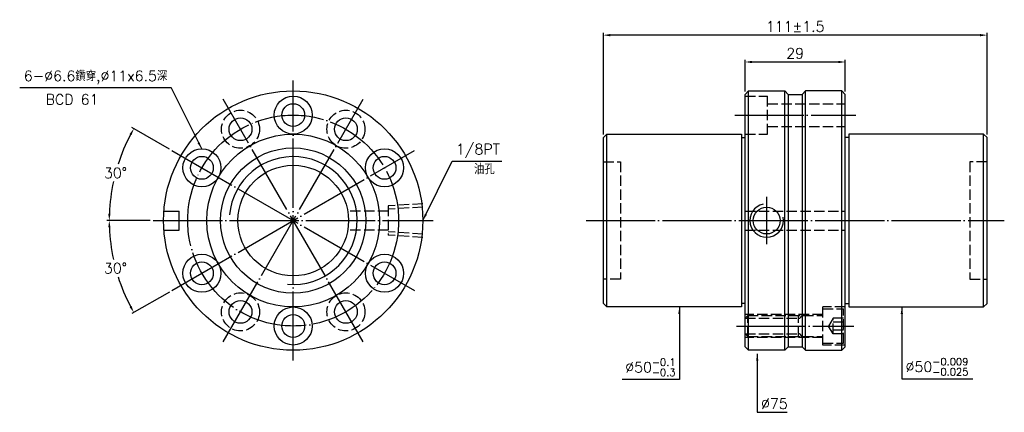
# Model space of a CAD drawing. Header units: millimetres. Extents: x 1877 to 2162, y -145 to -32.
import ezdxf

# ---------------------------------------------------------------- set-up
doc = ezdxf.new("R2010")
doc.units = ezdxf.units.MM
doc.linetypes.add('CENTER', pattern=[22, 20, -1, 0, -1])
doc.linetypes.add('DASHED', pattern=[4, 3, -1])
for name, color, linetype in [('DDVIEW', 7, 'Continuous'), ('NT', 7, 'Continuous'), ('NT-DIM', 2, 'Continuous')]:
    doc.layers.add(name, color=color, linetype=linetype)
doc.styles.get("Standard").update_dxf_attribs({"font": 'simplex.shx', "bigfont": 'chineset.shx'})
doc.dimstyles.new('ISO-25', dxfattribs={"dimtxt": 3, "dimasz": 2, "dimexe": 0.646, "dimexo": 0.862, "dimgap": 1, "dimtad": 1, "dimdec": 3, "dimdsep": 46, "dimtxsty": 'Standard', "dimcen": 1.5, "dimclrd": 256, "dimclre": 256, "dimclrt": 256, "dimazin": 2, "dimtfac": 1, "dimtdec": 3, "dimtmove": 0, "dimatfit": 3, "dimfxl": 0, "dimtolj": 1, "dimlwd": -1, "dimlwe": -1, "dimarcsym": 0})

# ---------------------------------------------------------------- blocks, each defined once
blk = doc.blocks.new('*D0')
at = {"layer": 'Defpoints', "color": 0}
for p in [(1991.53, -69.78), (1915.96, -90.03), (1996.96, -90.03), (1904.05, -99.27), (1921.39, -110.28)]:
    blk.add_point(p, dxfattribs=at)
at = {"layer": 'NT-DIM'}
for p, q in [((1915.1, -90.03), (1902.59, -90.03)), ((1920.64, -110.71), (1909.81, -116.96))]:
    blk.add_line(p, q, dxfattribs=at)
for start, end in [(182.1532, 192.2418), (197.7918, 207.8468)]:
    blk.add_arc((1956.46, -90.03), 53.22, start, end, dxfattribs=at)
for points in [[(1902.94, -92.04), (1903.61, -92.02), (1903.24, -90.03)], [(1909.69, -114.73), (1909.11, -115.05), (1910.37, -116.64)]]:
    blk.add_solid(points, dxfattribs=at)
at = {"layer": 'NT-DIM', "insert": (1905.05, -103.81), "char_height": 3, "attachment_point": 5, "rotation": 1}
blk.add_mtext('\\A1;30°', dxfattribs=at)
blk = doc.blocks.new('*D1')
at = {"layer": 'Defpoints', "color": 0}
for p in [(1921.39, -69.78), (1906.45, -71.83), (1915.96, -90.03), (1996.96, -90.03), (1991.53, -110.28)]:
    blk.add_point(p, dxfattribs=at)
at = {"layer": 'NT-DIM'}
for p, q in [((1920.64, -69.35), (1909.81, -63.1)), ((1915.1, -90.03), (1902.59, -90.03))]:
    blk.add_line(p, q, dxfattribs=at)
for start, end in [(152.1532, 162.1792), (167.7815, 177.8468)]:
    blk.add_arc((1956.46, -90.03), 53.22, start, end, dxfattribs=at)
for points in [[(1909.11, -65.01), (1909.69, -65.33), (1910.37, -63.42)], [(1903.61, -88.04), (1902.94, -88.02), (1903.24, -90.03)]]:
    blk.add_solid(points, dxfattribs=at)
at = {"layer": 'NT-DIM', "insert": (1905.05, -76.26), "char_height": 3, "attachment_point": 5, "rotation": 1}
blk.add_mtext('\\A1;30°', dxfattribs=at)
blk = doc.blocks.new('*D2')
at = {"layer": 'Defpoints', "color": 0}
for p in [(2046.18, -36.4), (2046.18, -66.03), (2157.18, -66.03)]:
    blk.add_point(p, dxfattribs=at)
at = {"layer": 'NT-DIM'}
for p, q in [((2046.18, -65.17), (2046.18, -35.76)), ((2155.18, -36.4), (2048.18, -36.4)), ((2157.18, -65.17), (2157.18, -35.76))]:
    blk.add_line(p, q, dxfattribs=at)
for points in [[(2048.18, -36.07), (2048.18, -36.74), (2046.18, -36.4)], [(2155.18, -36.07), (2155.18, -36.74), (2157.18, -36.4)]]:
    blk.add_solid(points, dxfattribs=at)
at = {"layer": 'NT-DIM', "insert": (2101.68, -33.9), "char_height": 3, "attachment_point": 5}
blk.add_mtext('\\A1;111%%P1.5', dxfattribs=at)
blk = doc.blocks.new('*D3')
at = {"layer": 'Defpoints', "color": 0}
for p in [(2116.18, -44.17), (2087.18, -53.53), (2116.18, -53.53)]:
    blk.add_point(p, dxfattribs=at)
at = {"layer": 'NT-DIM'}
for p, q in [((2087.18, -52.67), (2087.18, -43.53)), ((2089.18, -44.17), (2114.18, -44.17)), ((2116.18, -52.67), (2116.18, -43.53))]:
    blk.add_line(p, q, dxfattribs=at)
for points in [[(2089.18, -43.84), (2089.18, -44.5), (2087.18, -44.17)], [(2114.18, -43.84), (2114.18, -44.5), (2116.18, -44.17)]]:
    blk.add_solid(points, dxfattribs=at)
at = {"layer": 'NT-DIM', "insert": (2101.68, -41.67), "char_height": 3, "attachment_point": 5}
blk.add_mtext('\\A1;29', dxfattribs=at)

msp = doc.modelspace()

# ---------------------------------------------------------------- linework, layer by layer
at = {"layer": 'DDVIEW', "color": 3, "linetype": 'CENTER'}
for p, q in [((1956.46, -130.5306), (1956.46, -49.5306)), ((1976.71, -125.1046), (1936.21, -54.9565)), ((1936.21, -125.1046), (1976.71, -54.9565)), ((1921.386, -110.2806), (1991.534, -69.7806)), ((1921.386, -69.7806), (1991.534, -110.2806)), ((1915.96, -90.0306), (1996.96, -90.0306))]:
    msp.add_line(p, q, dxfattribs=at)
at = {"layer": 'DDVIEW', "color": 1, "linetype": 'DASHED'}
for p, q in [((1993.96, -85.1666), (1983.96, -85.7916)), ((1983.96, -87.2806), (1972.2219, -87.2806)), ((1983.96, -85.7916), (1983.96, -94.2696)), ((1993.96, -86.1394), (1983.96, -86.7644)), ((1983.96, -92.7806), (1972.2219, -92.7806)), ((1993.96, -93.9218), (1983.96, -93.2968)), ((1993.96, -94.8946), (1983.96, -94.2696))]:
    msp.add_line(p, q, dxfattribs=at)
at = {"layer": 'DDVIEW'}
for p, q in [((1919.061, -87.2806), (1923.46, -87.2806)), ((1923.46, -92.7806), (1923.46, -87.2806)), ((1919.061, -92.7806), (1923.46, -92.7806))]:
    msp.add_line(p, q, dxfattribs=at)
at = {"layer": 'DDVIEW', "color": 3, "linetype": 'CENTER'}
msp.add_circle((1956.46, -90.0306), 30.5, dxfattribs=at)
at = {"layer": 'DDVIEW', "color": 1, "linetype": 'DASHED'}
for centre in [(1941.21, -63.6168), (1971.71, -63.6168), (1941.21, -116.4443), (1971.71, -116.4443)]:
    msp.add_circle(centre, 5.5, dxfattribs=at)
at = {"layer": 'DDVIEW'}
for radius in [21, 16]:
    msp.add_circle((1956.46, -90.0306), radius, dxfattribs=at)
at = {"layer": 'DDVIEW', "color": 5}
msp.add_arc((1956.46, -90.0306), 18.5, 265, 175, dxfattribs=at)
at = {"layer": 'NT'}
for p, q in [((2087.1793, -53.5306), (2088.1793, -52.5306)), ((2087.1793, -126.5306), (2087.1793, -53.5306)), ((2088.1793, -52.5306), (2098.6793, -52.5306)), ((2088.1793, -127.5306), (2088.1793, -52.5306)), ((2098.6793, -52.5306), (2099.6793, -53.5306)), ((2098.6793, -127.5306), (2098.6793, -52.5306)), ((2099.6793, -53.5306), (2099.6793, -126.5306)), ((2099.6793, -53.5306), (2103.6793, -53.5306)), ((2104.6793, -52.5306), (2103.6793, -53.5306)), ((2103.6793, -53.5306), (2103.6793, -126.5306)), ((2115.1793, -52.5306), (2104.6793, -52.5306)), ((2104.6793, -127.5306), (2104.6793, -52.5306)), ((2116.1793, -53.5306), (2115.1793, -52.5306)), ((2115.1793, -127.5306), (2115.1793, -52.5306)), ((2116.1793, -126.5306), (2116.1793, -53.5306)), ((2046.1793, -66.0306), (2047.1793, -65.0306)), ((2047.1793, -65.0306), (2086.1793, -65.0306)), ((2047.1793, -115.0306), (2047.1793, -65.0306)), ((2086.1793, -65.0306), (2086.1793, -115.0306)), ((2156.1793, -65.0306), (2117.1793, -65.0306)), ((2117.1793, -65.0306), (2117.1793, -115.0306)), ((2157.1793, -66.0306), (2156.1793, -65.0306)), ((2156.1793, -115.0306), (2156.1793, -65.0306)), ((2046.1793, -114.0306), (2046.1793, -66.0306)), ((2086.1793, -66.0306), (2087.1793, -66.0306)), ((2117.1793, -66.0306), (2116.1793, -66.0306)), ((2157.1793, -114.0306), (2157.1793, -66.0306)), ((2047.1793, -115.0306), (2046.1793, -114.0306)), ((2086.1793, -115.0306), (2047.1793, -115.0306)), ((2087.1793, -114.0306), (2086.1793, -114.0306)), ((2116.1793, -114.0306), (2117.1793, -114.0306)), ((2117.1793, -115.0306), (2156.1793, -115.0306)), ((2156.1793, -115.0306), (2157.1793, -114.0306)), ((2088.1793, -127.5306), (2087.1793, -126.5306)), ((2098.6793, -127.5306), (2088.1793, -127.5306)), ((2099.6793, -126.5306), (2098.6793, -127.5306)), ((2099.6793, -126.5306), (2103.6793, -126.5306)), ((2103.6793, -126.5306), (2104.6793, -127.5306)), ((2104.6793, -127.5306), (2115.1793, -127.5306)), ((2115.1793, -127.5306), (2116.1793, -126.5306))]:
    msp.add_line(p, q, dxfattribs=at)
at = {"layer": 'NT', "color": 1, "linetype": 'DASHED'}
for p, q in [((2087.1793, -54.0306), (2093.6793, -54.0306)), ((2093.6793, -65.0306), (2093.6793, -54.0306)), ((2093.6793, -56.2306), (2116.1793, -56.2306)), ((2087.1793, -65.0306), (2093.6793, -65.0306)), ((2093.6793, -62.8306), (2116.1793, -62.8306)), ((2046.1793, -73.0306), (2051.1793, -73.0306)), ((2051.1793, -73.0306), (2051.1793, -107.0306)), ((2157.1793, -73.0306), (2152.1793, -73.0306)), ((2152.1793, -73.0306), (2152.1793, -107.0306)), ((2087.1793, -87.2806), (2116.1793, -87.2806)), ((2087.1793, -92.7806), (2116.1793, -92.7806)), ((2051.1793, -107.0306), (2046.1793, -107.0306)), ((2152.1793, -107.0306), (2157.1793, -107.0306)), ((2116.1793, -115.0306), (2109.6793, -115.0306)), ((2109.6793, -126.0306), (2109.6793, -115.0306)), ((2109.6793, -115.5306), (2115.6793, -115.5306)), ((2115.6793, -125.5306), (2115.6793, -115.5306)), ((2109.6793, -117.2306), (2087.1793, -117.2306)), ((2087.9793, -117.4806), (2087.1793, -118.2806)), ((2087.1793, -118.2806), (2102.6793, -118.2806)), ((2087.9793, -123.5806), (2087.9793, -117.4806)), ((2087.9793, -117.4806), (2109.6793, -117.4806)), ((2102.6793, -123.5806), (2102.6793, -117.4806)), ((2112.6793, -118.2212), (2111.346, -120.5306)), ((2115.6793, -118.2212), (2112.6793, -118.2212)), ((2112.6793, -122.84), (2112.6793, -118.2212)), ((2115.6793, -119.3759), (2112.6793, -119.3759)), ((2112.6793, -122.84), (2111.346, -120.5306)), ((2115.6793, -121.6853), (2112.6793, -121.6853)), ((2087.9793, -123.5806), (2087.1793, -122.7806)), ((2087.1793, -122.7806), (2102.6793, -122.7806)), ((2109.6793, -123.8306), (2087.1793, -123.8306)), ((2087.9793, -123.5806), (2109.6793, -123.5806)), ((2115.6793, -122.84), (2112.6793, -122.84)), ((2109.6793, -125.5306), (2115.6793, -125.5306)), ((2116.1793, -126.0306), (2109.6793, -126.0306))]:
    msp.add_line(p, q, dxfattribs=at)
at = {"layer": 'NT', "color": 3, "linetype": 'CENTER'}
for p, q in [((2084.1793, -59.5306), (2119.1793, -59.5306)), ((2093.4293, -83.1556), (2093.4293, -96.9055)), ((2041.1793, -90.0306), (2162.1793, -90.0306)), ((2084.6793, -120.5306), (2118.6793, -120.5306))]:
    msp.add_line(p, q, dxfattribs=at)
at = {"layer": 'NT'}
for centre, radius in [((1956.46, -90.0306), 37.5), ((1956.46, -59.5306), 5.5), ((1956.46, -59.5306), 3.3), ((1941.21, -63.6168), 3.3), ((1971.71, -63.6168), 3.3), ((1956.46, -90.0306), 25), ((1930.0462, -74.7806), 5.5), ((1982.8738, -74.7806), 5.5), ((1930.0462, -74.7806), 3.3), ((1982.8738, -74.7806), 3.3), ((1930.0462, -105.2806), 5.5), ((1930.0462, -105.2806), 3.3), ((1982.8738, -105.2806), 5.5), ((1982.8738, -105.2806), 3.3), ((1941.21, -116.4443), 3.3), ((1971.71, -116.4443), 3.3), ((1956.46, -120.5306), 5.5), ((1956.46, -120.5306), 3.3)]:
    msp.add_circle(centre, radius, dxfattribs=at)
at = {"layer": 'NT', "linetype": 'ByBlock'}
msp.add_circle((2093.4293, -90.0306), 3.8749, dxfattribs=at)
at = {"layer": 'NT', "color": 5, "linetype": 'ByBlock'}
msp.add_arc((2093.4293, -90.0306), 4.8386, 101.927372, 11.927372, dxfattribs=at)
at = {"layer": 'NT', "color": 1, "linetype": 'DASHED'}
for centre, start, end in [((2102.6793, -117.4806), 270, 0), ((2102.6793, -123.5806), 0, 90)]:
    msp.add_arc(centre, 0.8, start, end, dxfattribs=at)

# ---------------------------------------------------------------- texts
at = {"layer": 'NT-DIM', "char_height": 3}
for s, insert, attachment_point in [('6-%%C6.6鑽穿,%%C11x6.5深', (1920.0468, -50.5975), 9), ('BCD 61', (1884.8467, -56.5021), 7), ('\\A1;1/8PT', (2003.5124, -71.882), 7), ('油孔', (2008.7599, -76.6265), 7), ('\\A1;%%C50{\\H0.7x;\\S-0.1^ -0.3;}', (2067.075, -134.9949), 9), ('\\A1;%%C50{\\H0.7x;\\S-0.009^ -0.025;}', (2133.6377, -134.8417), 7), ('\\A1;%%C75', (2091.8019, -144.4901), 7)]:
    msp.add_mtext(s, dxfattribs=dict(at, insert=insert, attachment_point=attachment_point))

# ---------------------------------------------------------------- dimensions: what is measured, and where the dimension line sits
at = {"layer": 'NT-DIM'}
dim = msp.add_linear_dim(base=(2046.1793, -36.4035), p1=(2157.1793, -66.0306), p2=(2046.1793, -66.0306), text='<>%%P1.5', dimstyle='ISO-25', dxfattribs=at)
dim.commit()
dim.dimension.update_dxf_attribs({"geometry": '*D2', "text_midpoint": (2101.6793, -33.9035)})
dim = msp.add_linear_dim(base=(2116.1793, -44.1711), p1=(2087.1793, -53.5306), p2=(2116.1793, -53.5306), dimstyle='ISO-25', dxfattribs=at)
dim.commit()
dim.dimension.update_dxf_attribs({"geometry": '*D3', "text_midpoint": (2101.6793, -41.6711)})
for base, line2, picture, middle in [((1906.4474, -71.8275), ((1921.386, -69.7806), (1991.534, -110.2806)), '*D1', (1905.0512, -76.2556)), ((1904.0463, -99.2725), ((1921.386, -110.2806), (1991.534, -69.7806)), '*D0', (1905.0512, -103.8055))]:
    dim = msp.add_angular_dim_2l(base=base, line1=((1915.96, -90.0306), (1996.96, -90.0306)), line2=line2, dimstyle='ISO-25', dxfattribs=at)
    dim.commit()
    dim.dimension.update_dxf_attribs({"geometry": picture, "text_midpoint": middle, "text_rotation": 1})

# ---------------------------------------------------------------- leaders
at = {"layer": 'NT-DIM', "annotation_type": 0, "has_hookline": 1}
for points, hookline_direction, text_width in [([(1929.9892, -69.3068), (1921.1466, -51.5904), (1921.0468, -51.5975)], 1, 42.7143), ([(1993.96, -90.0306), (2002.4126, -72.8764), (2002.5124, -72.882)], 0, 13.2857), ([(2068.175, -115.0306), (2068.175, -135.9949), (2068.075, -135.9949)], 1, 15.4286), ([(2132.5377, -115.0306), (2132.5377, -135.8417), (2132.6377, -135.8417)], 0, 19.4286), ([(2090.7019, -128.5306), (2090.7019, -145.4901), (2090.8019, -145.4901)], 0, 7.5714)]:
    msp.add_leader(points, dimstyle='ISO-25', dxfattribs=dict(at, hookline_direction=hookline_direction, text_width=text_width))

doc.saveas('drawing.dxf')
